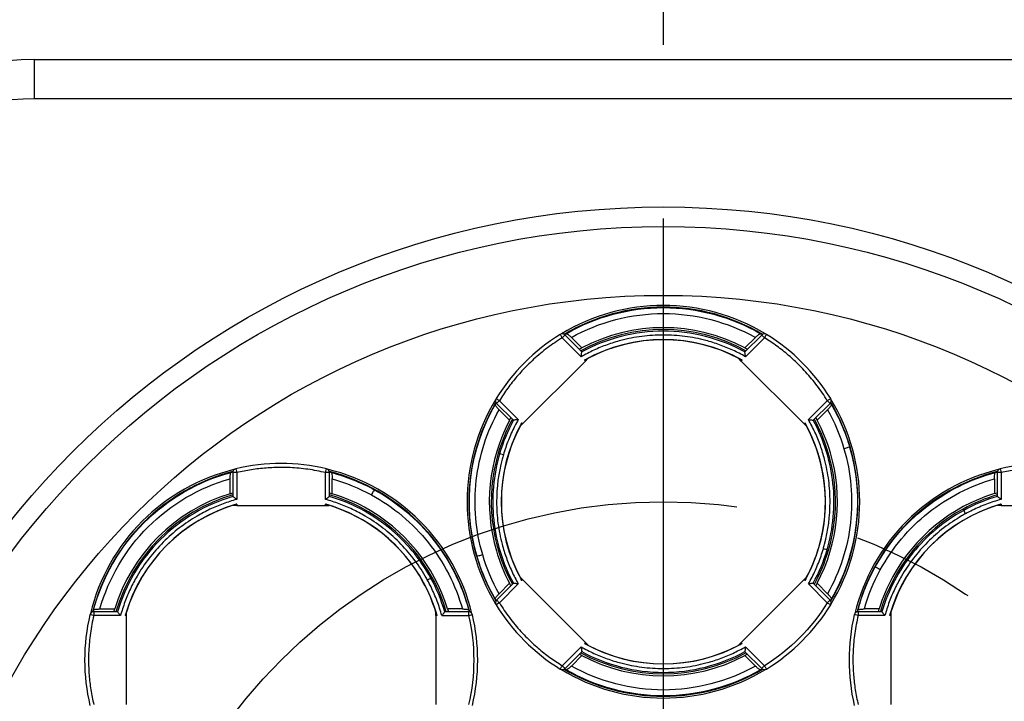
# Model space of a CAD drawing. Header units: millimetres. Extents: x 8 to 341, y 8 to 262.
# Tile 16 of 30: x 79 to 104, y 200 to 218. Entities that reach past the tile are written whole.
import ezdxf

# ---------------------------------------------------------------- set-up
doc = ezdxf.new("R2010")
doc.units = ezdxf.units.MM
doc.header["$LTSCALE"] = 1.25
doc.linetypes.add('CENTERX2', pattern=[20.32, 12.7, -2.54, 2.54, -2.54])
doc.layers.add('CENTER', color=40, linetype='CENTERX2')
doc.layers.add('DIMENSIONS', color=140, linetype='Continuous', lineweight=25)
doc.styles.add('SLDTEXTSTYLE0', font='TXT', dxfattribs={"width": 0.7})
doc.dimstyles.new('SLDDIMSTYLE0', dxfattribs={"dimtxt": 2.69751, "dimasz": 4.1275, "dimexe": 0, "dimexo": 0.0625, "dimgap": 0.674377, "dimtad": 0, "dimtih": 1, "dimtoh": 1, "dimrnd": 1e-09, "dimzin": 12, "dimdsep": 46, "dimtxsty": 'SLDTEXTSTYLE0', "dimsah": 1, "dimcen": 0, "dimadec": 0, "dimazin": 3, "dimtfac": 1, "dimtofl": 0, "dimtmove": 0, "dimatfit": 3, "dimfxl": 0, "dimfrac": 2, "dimtolj": 1, "dimtzin": 12, "dimarcsym": 0})
doc.dimstyles.new('SLDDIMSTYLE2', dxfattribs={"dimtxt": 2.69751, "dimasz": 4.1275, "dimexe": 0, "dimexo": 0.0625, "dimgap": 0.674377, "dimtad": 0, "dimtih": 1, "dimtoh": 1, "dimrnd": 1e-09, "dimzin": 4, "dimdsep": 46, "dimtxsty": 'SLDTEXTSTYLE0', "dimsah": 1, "dimcen": 0.09, "dimadec": 0, "dimazin": 1, "dimtfac": 1, "dimtofl": 0, "dimtmove": 0, "dimatfit": 3, "dimfxl": 0, "dimfrac": 2, "dimtolj": 1, "dimtzin": 12, "dimarcsym": 0})
doc.dimstyles.new('SLDDIMSTYLE4', dxfattribs={"dimtxt": 2.69751, "dimasz": 4.1275, "dimexe": 0, "dimexo": 0.0625, "dimgap": 0.674377, "dimtad": 0, "dimtih": 1, "dimtoh": 1, "dimrnd": 1e-09, "dimzin": 12, "dimdsep": 46, "dimtxsty": 'SLDTEXTSTYLE0', "dimsah": 1, "dimcen": 0.09, "dimadec": 0, "dimazin": 3, "dimtfac": 1, "dimtofl": 0, "dimtmove": 0, "dimatfit": 3, "dimfxl": 0, "dimfrac": 2, "dimtolj": 1, "dimtzin": 12, "dimarcsym": 0})

# ---------------------------------------------------------------- blocks, each defined once
blk = doc.blocks.new('_D_3')
at = {"layer": 'DIMENSIONS'}
for p, q in [((77.425, 216.784), (56.044, 216.784)), ((60.013, 216.784), (60.013, 208.739)), ((56.005, 203.847), (55.099, 203.847)), ((55.099, 203.847), (55.099, 199.56)), ((64.021, 203.847), (64.927, 203.847)), ((64.927, 203.847), (64.927, 199.56)), ((55.099, 199.56), (56.005, 199.56)), ((64.927, 199.56), (64.021, 199.56)), ((60.013, 191.784), (60.013, 198.956)), ((69.635, 191.784), (56.044, 191.784))]:
    blk.add_line(p, q, dxfattribs=at)
for points in [[(60.013, 216.784), (59.378, 212.656), (60.648, 212.656)], [(60.013, 191.784), (60.648, 195.911), (59.378, 195.911)]]:
    blk.add_solid(points, dxfattribs=at)
at = {"layer": 'DIMENSIONS', "char_height": 2.6458, "attachment_point": 1, "style": 'SLDTEXTSTYLE0'}
for s, insert in [('25.0', (56.005, 207.862)), ('0.98', (56.005, 202.971))]:
    blk.add_mtext(s, dxfattribs=dict(at, insert=insert))
blk = doc.blocks.new('_D_4')
at = {"layer": 'DIMENSIONS'}
for p, q in [((77.425, 216.784), (31.028, 216.784)), ((34.997, 216.784), (34.997, 180.582)), ((30.989, 175.691), (30.083, 175.691)), ((30.083, 175.691), (30.083, 171.404)), ((39.005, 175.691), (39.911, 175.691)), ((39.911, 175.691), (39.911, 171.404)), ((30.083, 171.404), (30.989, 171.404)), ((39.911, 171.404), (39.005, 171.404)), ((34.997, 118.784), (34.997, 170.8)), ((79.925, 118.784), (31.028, 118.784))]:
    blk.add_line(p, q, dxfattribs=at)
for points in [[(34.997, 216.784), (34.362, 212.656), (35.632, 212.656)], [(34.997, 118.784), (35.632, 122.911), (34.362, 122.911)]]:
    blk.add_solid(points, dxfattribs=at)
at = {"layer": 'DIMENSIONS', "char_height": 2.6458, "attachment_point": 1, "style": 'SLDTEXTSTYLE0'}
for s, insert in [('98.0', (30.989, 179.705)), ('3.86', (30.989, 174.814))]:
    blk.add_mtext(s, dxfattribs=dict(at, insert=insert))
blk = doc.blocks.new('_D_6')
at = {"layer": 'DIMENSIONS'}
for p, q in [((77.425, 216.784), (44.898, 216.784)), ((48.867, 216.784), (48.867, 174.352)), ((44.859, 169.461), (43.953, 169.461)), ((43.953, 169.461), (43.953, 165.174)), ((52.875, 169.461), (53.78, 169.461)), ((53.78, 169.461), (53.78, 165.174)), ((43.953, 165.174), (44.859, 165.174)), ((53.78, 165.174), (52.875, 165.174)), ((48.867, 131.784), (48.867, 164.57)), ((77.425, 131.784), (44.898, 131.784))]:
    blk.add_line(p, q, dxfattribs=at)
for points in [[(48.867, 216.784), (48.232, 212.656), (49.502, 212.656)], [(48.867, 131.784), (49.502, 135.911), (48.232, 135.911)]]:
    blk.add_solid(points, dxfattribs=at)
at = {"layer": 'DIMENSIONS', "char_height": 2.6458, "attachment_point": 1, "style": 'SLDTEXTSTYLE0'}
for s, insert in [('85.0', (44.859, 173.475)), ('3.35', (44.859, 168.584))]:
    blk.add_mtext(s, dxfattribs=dict(at, insert=insert))
blk = doc.blocks.new('_D_7')
at = {"layer": 'DIMENSIONS'}
for p, q in [((72.513, 211.871), (72.513, 230.879)), ((95.013, 217.161), (95.013, 230.879)), ((72.513, 226.91), (76.752, 226.91)), ((80.407, 226.91), (79.501, 226.91)), ((79.501, 226.91), (79.501, 222.623)), ((88.423, 226.91), (89.329, 226.91)), ((89.329, 226.91), (89.329, 222.623)), ((95.013, 226.91), (92.078, 226.91)), ((79.501, 222.623), (80.407, 222.623)), ((89.329, 222.623), (88.423, 222.623))]:
    blk.add_line(p, q, dxfattribs=at)
for points in [[(72.513, 226.91), (76.64, 226.275), (76.64, 227.545)], [(95.013, 226.91), (90.885, 227.545), (90.885, 226.275)]]:
    blk.add_solid(points, dxfattribs=at)
at = {"layer": 'DIMENSIONS', "char_height": 2.6458, "attachment_point": 1, "style": 'SLDTEXTSTYLE0'}
for s, insert in [('22.5', (80.407, 230.925)), ('0.89', (80.407, 226.034))]:
    blk.add_mtext(s, dxfattribs=dict(at, insert=insert))
blk = doc.blocks.new('_D_8')
at = {"layer": 'DIMENSIONS'}
for p, q in [((95.013, 217.161), (95.013, 230.879)), ((117.513, 211.871), (117.513, 230.879)), ((95.013, 226.91), (99.474, 226.91)), ((103.129, 226.91), (102.224, 226.91)), ((102.224, 226.91), (102.224, 222.623)), ((111.145, 226.91), (112.051, 226.91)), ((112.051, 226.91), (112.051, 222.623)), ((117.513, 226.91), (114.8, 226.91)), ((102.224, 222.623), (103.129, 222.623)), ((112.051, 222.623), (111.145, 222.623))]:
    blk.add_line(p, q, dxfattribs=at)
for points in [[(95.013, 226.91), (99.14, 226.275), (99.14, 227.545)], [(117.513, 226.91), (113.385, 227.545), (113.385, 226.275)]]:
    blk.add_solid(points, dxfattribs=at)
at = {"layer": 'DIMENSIONS', "char_height": 2.6458, "attachment_point": 1, "style": 'SLDTEXTSTYLE0'}
for s, insert in [('22.5', (103.129, 230.925)), ('0.89', (103.129, 226.034))]:
    blk.add_mtext(s, dxfattribs=dict(at, insert=insert))
blk = doc.blocks.new('_D_9')
at = {"layer": 'DIMENSIONS'}
for p, q in [((72.513, 211.871), (72.513, 242.428)), ((117.513, 211.871), (117.513, 242.428)), ((72.513, 238.459), (88.198, 238.459)), ((91.853, 238.459), (90.947, 238.459)), ((90.947, 238.459), (90.947, 234.172)), ((99.869, 238.459), (100.775, 238.459)), ((100.775, 238.459), (100.775, 234.172)), ((117.513, 238.459), (103.524, 238.459)), ((90.947, 234.172), (91.853, 234.172)), ((100.775, 234.172), (99.869, 234.172))]:
    blk.add_line(p, q, dxfattribs=at)
for points in [[(72.513, 238.459), (76.64, 237.824), (76.64, 239.094)], [(117.513, 238.459), (113.385, 239.094), (113.385, 237.824)]]:
    blk.add_solid(points, dxfattribs=at)
at = {"layer": 'DIMENSIONS', "char_height": 2.6458, "attachment_point": 1, "style": 'SLDTEXTSTYLE0'}
for s, insert in [('45.0', (91.853, 242.473)), ('1.77', (91.853, 237.582))]:
    blk.add_mtext(s, dxfattribs=dict(at, insert=insert))
blk = doc.blocks.new('_D_10')
at = {"layer": 'DIMENSIONS'}
for p, q in [((112.983, 202.159), (122.399, 207.595)), ((122.399, 207.595), (125.571, 207.595)), ((127.607, 207.595), (126.701, 207.595)), ((126.701, 207.595), (126.701, 203.308)), ((135.623, 207.595), (136.529, 207.595)), ((136.529, 207.595), (136.529, 203.308)), ((126.701, 203.308), (127.607, 203.308)), ((136.529, 203.308), (135.623, 203.308))]:
    blk.add_line(p, q, dxfattribs=at)
blk.add_solid([(112.983, 202.159), (116.875, 203.672), (116.24, 204.772)], dxfattribs=at)
at = {"layer": 'DIMENSIONS', "char_height": 2.6458, "attachment_point": 1, "style": 'SLDTEXTSTYLE0'}
for s, insert in [('%%c', (125.571, 211.61)), ('41.5', (129.644, 211.61)), ('1.63', (127.607, 206.718))]:
    blk.add_mtext(s, dxfattribs=dict(at, insert=insert))
blk = doc.blocks.new('SW_CENTERMARKSYMBOL_0')
at = {"layer": 'CENTER', "color": 0}
blk.add_line((0, 5.08), (0, 23.79), dxfattribs=at)

msp = doc.modelspace()

# ---------------------------------------------------------------- linework, layer by layer
for p, q in [((79.013, 215.784), (79.013, 216.784)), ((79.013, 216.784), (111.013, 216.784)), ((111.013, 215.784), (79.013, 215.784)), ((92.922, 209.224), (92.441, 209.705)), ((92.938, 209.349), (92.512, 209.775)), ((92.672, 209.712), (92.939, 209.446)), ((97.514, 209.775), (97.087, 209.349)), ((97.087, 209.446), (97.353, 209.712)), ((97.584, 209.705), (97.104, 209.224)), ((92.875, 209.411), (92.939, 209.446)), ((97.087, 209.446), (97.15, 209.411)), ((92.938, 209.349), (92.939, 209.346)), ((93.032, 209.114), (93.094, 209.175)), ((93.094, 209.175), (93.09, 209.179)), ((96.935, 209.179), (96.932, 209.175)), ((96.993, 209.114), (96.932, 209.175)), ((91.433, 207.514), (93.032, 209.114)), ((93.032, 209.114), (93.007, 209.139)), ((97.018, 209.139), (96.993, 209.114)), ((96.993, 209.114), (98.593, 207.514)), ((90.771, 208.035), (91.197, 207.608)), ((90.842, 208.105), (91.322, 207.625)), ((98.703, 207.625), (99.184, 208.105)), ((98.828, 207.608), (99.254, 208.035)), ((90.834, 207.874), (91.1, 207.608)), ((91.1, 207.608), (91.135, 207.671)), ((98.89, 207.671), (98.925, 207.608)), ((98.925, 207.608), (99.191, 207.874)), ((91.368, 207.456), (91.371, 207.453)), ((91.433, 207.514), (91.371, 207.453)), ((91.408, 207.539), (91.433, 207.514)), ((98.593, 207.514), (98.618, 207.539)), ((98.593, 207.514), (98.654, 207.453)), ((98.654, 207.453), (98.658, 207.456)), ((98.828, 207.608), (98.825, 207.608)), ((99.758, 206.926), (99.752, 206.924)), ((90.848, 206.756), (90.812, 206.766)), ((84.059, 206.274), (84.059, 205.671)), ((84.159, 206.274), (84.159, 205.594)), ((86.421, 205.594), (86.421, 206.274)), ((86.521, 205.671), (86.521, 206.274)), ((103.505, 206.274), (103.505, 205.672)), ((103.605, 206.274), (103.605, 205.594)), ((83.99, 205.739), (83.99, 206.116)), ((86.59, 205.739), (86.59, 206.116)), ((103.435, 206.116), (103.435, 205.74)), ((83.99, 205.739), (84.059, 205.759)), ((86.521, 205.671), (86.519, 205.668)), ((86.521, 205.759), (86.59, 205.739)), ((87.661, 205.846), (87.658, 205.841)), ((103.435, 205.74), (103.505, 205.76)), ((84.072, 205.443), (84.072, 205.438)), ((84.159, 205.438), (84.072, 205.438)), ((84.159, 205.474), (84.159, 205.438)), ((84.159, 205.438), (86.421, 205.438)), ((86.421, 205.438), (86.421, 205.474)), ((86.421, 205.438), (86.508, 205.438)), ((86.508, 205.438), (86.508, 205.443)), ((103.518, 205.443), (103.518, 205.439)), ((103.605, 205.439), (103.518, 205.439)), ((103.605, 205.474), (103.605, 205.439)), ((103.605, 205.439), (105.866, 205.439)), ((102.655, 205.315), (102.636, 205.349)), ((90.273, 204.143), (90.268, 204.141)), ((98.967, 204.373), (98.971, 204.372)), ((99.177, 204.312), (99.214, 204.301)), ((100.401, 203.875), (100.396, 203.877)), ((88.906, 203.482), (88.91, 203.484)), ((89.099, 203.587), (89.132, 203.605)), ((91.197, 203.459), (90.771, 203.033)), ((91.1, 203.46), (90.834, 203.193)), ((91.322, 203.443), (90.842, 202.962)), ((91.135, 203.396), (91.1, 203.46)), ((91.197, 203.459), (91.2, 203.46)), ((91.371, 203.615), (91.368, 203.611)), ((91.433, 203.553), (91.371, 203.615)), ((91.433, 203.553), (91.408, 203.528)), ((93.032, 201.954), (91.433, 203.553)), ((98.593, 203.553), (96.993, 201.954)), ((98.593, 203.553), (98.654, 203.615)), ((98.618, 203.528), (98.593, 203.553)), ((98.658, 203.611), (98.654, 203.615)), ((98.703, 203.443), (99.184, 202.962)), ((99.254, 203.033), (98.828, 203.459)), ((98.925, 203.46), (98.89, 203.396)), ((99.191, 203.193), (98.925, 203.46)), ((81.125, 202.737), (80.522, 202.737)), ((81.202, 202.637), (80.522, 202.637)), ((80.68, 202.806), (81.057, 202.806)), ((81.037, 202.737), (81.057, 202.806)), ((81.125, 202.737), (81.128, 202.735)), ((81.358, 202.637), (81.323, 202.637)), ((81.358, 202.724), (81.353, 202.724)), ((81.358, 202.637), (81.358, 202.724)), ((81.358, 200.375), (81.358, 202.637)), ((89.222, 202.637), (89.222, 202.724)), ((89.227, 202.724), (89.222, 202.724)), ((89.222, 202.637), (89.222, 200.375)), ((89.257, 202.637), (89.222, 202.637)), ((89.378, 202.637), (90.058, 202.637)), ((90.058, 202.737), (89.455, 202.737)), ((89.9, 202.806), (89.523, 202.806)), ((89.523, 202.806), (89.543, 202.737)), ((100.571, 202.737), (99.968, 202.737)), ((100.648, 202.637), (99.968, 202.637)), ((100.502, 202.807), (100.126, 202.807)), ((100.482, 202.737), (100.502, 202.807)), ((100.571, 202.737), (100.573, 202.736)), ((100.804, 202.637), (100.768, 202.637)), ((100.804, 202.724), (100.799, 202.724)), ((100.804, 202.637), (100.804, 202.724)), ((100.804, 200.376), (100.804, 202.637)), ((93.007, 201.929), (93.032, 201.954)), ((93.094, 201.892), (93.032, 201.954)), ((93.094, 201.892), (93.09, 201.889)), ((96.993, 201.954), (96.932, 201.892)), ((96.932, 201.892), (96.935, 201.889)), ((96.993, 201.954), (97.018, 201.929)), ((92.441, 201.363), (92.922, 201.843)), ((92.512, 201.292), (92.938, 201.718)), ((92.939, 201.621), (92.875, 201.656)), ((97.087, 201.718), (97.087, 201.721)), ((97.087, 201.718), (97.514, 201.292)), ((97.15, 201.656), (97.087, 201.621)), ((97.104, 201.843), (97.584, 201.363)), ((92.939, 201.621), (92.672, 201.355)), ((97.353, 201.355), (97.087, 201.621))]:
    msp.add_line(p, q)
for radius in [21.25, 20.75, 19]:
    msp.add_circle((95.013, 191.784), radius)
for centre, radius, start, end in [((79.013, 210.284), 6.5, 90, 180), ((79.013, 210.284), 5.5, 90, 180), ((95.013, 205.534), 4.995, 58.6939, 121.3024), ((95.013, 205.534), 4.95, 59.3502, 120.6498), ((95.013, 205.534), 4.945, 59.381, 120.619), ((95.013, 205.534), 4.378, 61.3268, 118.6731), ((95.013, 205.534), 4.428, 62.0718, 117.9282), ((95.013, 205.534), 4.125, 60.9089, 119.091), ((95.013, 205.534), 4.121, 62.19, 117.81), ((95.013, 205.534), 4.995, 148.7033, 211.2966), ((95.013, 205.534), 4.95, 149.3502, 210.6498), ((95.013, 205.534), 4.945, 149.381, 196.3521), ((95.013, 205.534), 4.945, 16.3521, 30.619), ((95.013, 205.534), 4.95, 329.3502, 30.6498), ((95.013, 205.534), 4.995, 0, 31.3118), ((95.013, 205.534), 4.428, 152.0718, 196.3521), ((95.013, 205.534), 4.378, 151.3268, 163.6479), ((95.013, 205.534), 4.125, 150.9089, 209.091), ((95.013, 205.534), 4.121, 152.19, 207.81), ((95.013, 205.534), 4.125, 343.6479, 29.091), ((95.013, 205.534), 4.121, 343.6479, 27.81), ((95.013, 205.534), 4.378, 343.6479, 28.6731), ((95.013, 205.534), 4.428, 16.3521, 27.9282), ((95.013, 205.534), 4.945, 329.381, 16.3521), ((95.013, 205.534), 4.378, 163.6479, 208.6731), ((95.013, 205.534), 4.428, 332.0718, 16.3521), ((85.29, 201.506), 4.995, 103.6927, 166.3033), ((85.29, 201.506), 4.95, 104.3502, 165.6498), ((85.29, 201.506), 4.945, 104.381, 165.619), ((85.29, 201.506), 4.995, 13.6879, 76.3127), ((85.29, 201.506), 4.95, 14.3502, 75.6498), ((85.29, 201.506), 4.945, 61.3521, 75.619), ((104.736, 201.506), 4.995, 103.7044, 166.2963), ((104.735, 201.507), 4.95, 104.3502, 165.6498), ((104.735, 201.507), 4.945, 104.381, 151.3521), ((85.29, 201.506), 4.428, 107.0718, 162.9282), ((85.29, 201.506), 4.378, 106.3268, 163.6732), ((85.29, 201.506), 4.378, 28.6479, 73.6732), ((85.29, 201.506), 4.428, 61.3521, 72.9282), ((85.29, 201.506), 4.945, 14.381, 61.3521), ((104.735, 201.507), 4.428, 107.0718, 151.3521), ((104.735, 201.507), 4.378, 106.3269, 118.6479), ((85.29, 201.506), 4.125, 105.9089, 164.0911), ((85.29, 201.506), 4.121, 107.19, 162.81), ((85.29, 201.506), 4.125, 28.6479, 74.0911), ((85.29, 201.506), 4.121, 28.6479, 72.81), ((85.29, 201.506), 4.428, 17.0718, 61.3521), ((95.013, 205.534), 4.995, 328.6882, 0), ((104.735, 201.507), 4.125, 105.909, 164.0911), ((104.735, 201.507), 4.121, 107.19, 162.81), ((104.735, 201.507), 4.378, 118.6479, 163.6732), ((95.013, 205.534), 4.945, 196.3521, 210.619), ((95.013, 205.534), 4.428, 196.3521, 207.9282), ((95.013, 205.534), 4.125, 330.9089, 343.6479), ((95.013, 205.534), 4.121, 332.19, 343.6479), ((95.013, 205.534), 4.378, 331.3268, 343.6479), ((104.735, 201.507), 4.945, 151.3521, 165.619), ((85.29, 201.506), 4.121, 17.19, 28.6479), ((85.29, 201.506), 4.125, 15.9089, 28.6479), ((85.29, 201.506), 4.378, 16.3268, 28.6479), ((104.735, 201.507), 4.428, 151.3521, 162.9282), ((95.013, 205.534), 4.125, 240.9089, 299.091), ((95.013, 205.534), 4.121, 242.19, 297.81), ((95.013, 205.534), 4.378, 241.3268, 298.6731), ((95.013, 205.534), 4.428, 242.0718, 297.9282), ((95.013, 205.534), 4.995, 238.6977, 301.306), ((95.013, 205.534), 4.95, 239.3502, 300.6498), ((95.013, 205.534), 4.945, 239.381, 300.619)]:
    msp.add_arc(centre, radius, start, end)
for points, knots in [([(92.539, 209.809), (93.286, 210.242), (94.149, 210.473), (95.876, 210.473), (96.739, 210.242), (97.487, 209.809)], [0, 0, 0, 0, 0.5, 0.5, 1, 1, 1, 1]), ([(92.672, 209.712), (93.383, 210.111), (94.198, 210.323), (95.828, 210.323), (96.642, 210.111), (97.353, 209.712)], [0, 0, 0, 0, 0.5, 0.5, 1, 1, 1, 1]), ([(92.441, 209.705), (92.377, 209.664), (92.248, 209.582), (92.063, 209.449), (91.884, 209.307), (91.712, 209.158), (91.51, 208.965), (91.286, 208.723), (91.049, 208.425), (90.911, 208.212), (90.842, 208.105)], [0, 0, 0, 0, 0.100187, 0.200067, 0.299857, 0.399775, 0.500039, 0.666808, 0.833124, 1, 1, 1, 1]), ([(92.441, 209.705), (92.427, 209.727), (92.414, 209.749), (92.394, 209.781), (92.388, 209.79), (92.388, 209.79)], [0, 0, 0, 0, 0.5, 0.5, 1, 1, 1, 1]), ([(92.512, 209.775), (92.512, 209.775), (92.504, 209.768), (92.478, 209.741), (92.459, 209.723), (92.441, 209.705)], [0, 0, 0, 0, 0.5, 0.5, 1, 1, 1, 1]), ([(92.539, 209.809), (92.541, 209.809), (92.547, 209.81), (92.563, 209.803), (92.595, 209.783), (92.635, 209.748), (92.664, 209.721), (92.672, 209.712)], [0, 0, 0, 0, 0.143789, 0.310763, 0.501129, 0.855472, 1, 1, 1, 1]), ([(97.104, 209.224), (97.05, 209.253), (96.944, 209.312), (96.78, 209.391), (96.613, 209.463), (96.443, 209.528), (96.27, 209.586), (95.978, 209.67), (95.559, 209.752), (95.013, 209.787), (94.466, 209.752), (93.988, 209.658), (93.582, 209.532), (93.243, 209.396), (93.029, 209.281), (92.922, 209.224)], [0, 0, 0, 0, 0.041793, 0.083439, 0.125014, 0.166596, 0.208263, 0.250091, 0.374996, 0.500028, 0.624934, 0.749966, 0.833386, 0.916524, 1, 1, 1, 1]), ([(97.087, 209.346), (96.453, 209.69), (95.733, 209.874), (94.292, 209.874), (93.572, 209.69), (92.939, 209.346)], [0, 0, 0, 0, 0.5, 0.5, 1, 1, 1, 1]), ([(97.353, 209.712), (97.362, 209.721), (97.391, 209.748), (97.435, 209.786), (97.472, 209.809), (97.482, 209.809), (97.487, 209.809)], [0, 0, 0, 0, 0.144845, 0.49975, 0.775887, 1, 1, 1, 1]), ([(97.584, 209.705), (97.566, 209.723), (97.547, 209.741), (97.521, 209.768), (97.514, 209.775), (97.514, 209.775)], [0, 0, 0, 0, 0.5, 0.5, 1, 1, 1, 1]), ([(97.637, 209.79), (97.637, 209.79), (97.631, 209.781), (97.612, 209.749), (97.598, 209.727), (97.584, 209.705)], [0, 0, 0, 0, 0.5, 0.5, 1, 1, 1, 1]), ([(99.184, 208.105), (99.143, 208.17), (99.061, 208.298), (98.928, 208.483), (98.786, 208.662), (98.637, 208.834), (98.444, 209.036), (98.202, 209.26), (97.904, 209.498), (97.691, 209.636), (97.584, 209.705)], [0, 0, 0, 0, 0.100187, 0.200067, 0.299857, 0.399775, 0.500039, 0.666808, 0.833124, 1, 1, 1, 1]), ([(92.922, 209.224), (92.923, 209.235), (92.926, 209.255), (92.93, 209.281), (92.933, 209.307), (92.937, 209.333), (92.938, 209.342), (92.939, 209.346)], [0, 0, 0, 0, 0.212543, 0.381157, 0.505959, 0.769098, 1, 1, 1, 1]), ([(93.09, 209.179), (93.086, 209.177), (93.076, 209.173), (93.052, 209.162), (93.028, 209.15), (93.012, 209.141), (93.007, 209.139)], [0, 0, 0, 0, 0.2235498, 0.5000747, 0.8506142, 1, 1, 1, 1]), ([(97.018, 209.139), (97.014, 209.141), (96.998, 209.15), (96.973, 209.162), (96.95, 209.173), (96.94, 209.177), (96.935, 209.179)], [0, 0, 0, 0, 0.149503, 0.499926, 0.776431, 1, 1, 1, 1]), ([(97.104, 209.224), (97.102, 209.235), (97.1, 209.255), (97.096, 209.28), (97.092, 209.307), (97.088, 209.333), (97.087, 209.342), (97.087, 209.346)], [0, 0, 0, 0, 0.2088832, 0.3775422, 0.5058772, 0.7686919, 1, 1, 1, 1]), ([(90.757, 208.158), (90.757, 208.158), (90.766, 208.152), (90.797, 208.133), (90.82, 208.119), (90.842, 208.105)], [0, 0, 0, 0, 0.5, 0.5, 1, 1, 1, 1]), ([(99.184, 208.105), (99.206, 208.119), (99.228, 208.133), (99.26, 208.152), (99.269, 208.158), (99.269, 208.158)], [0, 0, 0, 0, 0.5, 0.5, 1, 1, 1, 1]), ([(90.273, 204.143), (90.085, 204.783), (90.029, 205.461), (90.188, 206.785), (90.403, 207.43), (90.737, 208.008)], [0, 0, 0, 0, 0.5, 0.5, 1, 1, 1, 1]), ([(90.834, 207.874), (90.826, 207.882), (90.798, 207.912), (90.76, 207.956), (90.737, 207.993), (90.737, 208.003), (90.737, 208.008)], [0, 0, 0, 0, 0.1448452, 0.4997504, 0.7758867, 1, 1, 1, 1]), ([(90.842, 208.105), (90.823, 208.087), (90.805, 208.068), (90.779, 208.042), (90.771, 208.035), (90.771, 208.035)], [0, 0, 0, 0, 0.5, 0.5, 1, 1, 1, 1]), ([(99.254, 208.035), (99.254, 208.035), (99.247, 208.042), (99.22, 208.068), (99.202, 208.087), (99.184, 208.105)], [0, 0, 0, 0, 0.5, 0.5, 1, 1, 1, 1]), ([(99.288, 208.008), (99.288, 208.005), (99.289, 208), (99.282, 207.983), (99.262, 207.952), (99.227, 207.912), (99.2, 207.882), (99.191, 207.874)], [0, 0, 0, 0, 0.1437889, 0.310763, 0.5011288, 0.8554718, 1, 1, 1, 1]), ([(90.417, 204.185), (90.238, 204.795), (90.182, 205.44), (90.325, 206.703), (90.523, 207.32), (90.834, 207.874)], [0, 0, 0, 0, 0.5, 0.5, 1, 1, 1, 1]), ([(91.322, 207.625), (91.291, 207.567), (91.228, 207.453), (91.144, 207.277), (91.068, 207.097), (91, 206.914), (90.962, 206.79), (90.943, 206.728)], [0, 0, 0, 0, 0.2006085, 0.4004867, 0.60006, 0.7997557, 1, 1, 1, 1]), ([(91.322, 207.625), (91.311, 207.623), (91.292, 207.621), (91.266, 207.617), (91.24, 207.613), (91.214, 207.609), (91.205, 207.608), (91.2, 207.608)], [0, 0, 0, 0, 0.208883, 0.377542, 0.505877, 0.768692, 1, 1, 1, 1]), ([(91.408, 207.539), (91.405, 207.535), (91.396, 207.519), (91.384, 207.494), (91.373, 207.471), (91.369, 207.461), (91.368, 207.456)], [0, 0, 0, 0, 0.149503, 0.499926, 0.776431, 1, 1, 1, 1]), ([(98.658, 207.456), (98.656, 207.461), (98.652, 207.471), (98.641, 207.494), (98.629, 207.519), (98.62, 207.535), (98.618, 207.539)], [0, 0, 0, 0, 0.2235498, 0.5000747, 0.8506142, 1, 1, 1, 1]), ([(99.083, 204.34), (99.093, 204.377), (99.203, 204.764), (99.277, 205.353), (99.231, 206.08), (99.137, 206.558), (99.011, 206.964), (98.875, 207.303), (98.76, 207.517), (98.703, 207.625)], [0, 0, 0, 0, 0.0345436, 0.3558715, 0.5167908, 0.6778733, 0.7853458, 0.8924551, 1, 1, 1, 1]), ([(98.703, 207.625), (98.714, 207.623), (98.734, 207.62), (98.76, 207.617), (98.786, 207.614), (98.812, 207.609), (98.821, 207.608), (98.825, 207.608)], [0, 0, 0, 0, 0.212543, 0.381157, 0.505959, 0.769098, 1, 1, 1, 1]), ([(99.177, 204.312), (99.337, 204.856), (99.388, 205.431), (99.268, 206.558), (99.096, 207.11), (98.825, 207.608)], [0, 0, 0, 0, 0.5, 0.5, 1, 1, 1, 1]), ([(99.752, 206.924), (99.94, 206.285), (99.996, 205.606), (99.837, 204.282), (99.622, 203.637), (99.288, 203.06)], [0, 0, 0, 0, 0.5, 0.5, 1, 1, 1, 1]), ([(99.752, 206.924), (99.752, 206.924), (99.736, 206.92), (99.683, 206.904), (99.646, 206.893), (99.608, 206.882)], [0, 0, 0, 0, 0.5, 0.5, 1, 1, 1, 1]), ([(90.848, 206.756), (90.689, 206.212), (90.637, 205.636), (90.758, 204.509), (90.929, 203.958), (91.2, 203.46)], [0, 0, 0, 0, 0.5, 0.5, 1, 1, 1, 1]), ([(90.943, 206.728), (90.932, 206.69), (90.822, 206.303), (90.748, 205.715), (90.794, 204.987), (90.888, 204.509), (91.014, 204.103), (91.151, 203.764), (91.265, 203.55), (91.322, 203.443)], [0, 0, 0, 0, 0.034544, 0.355871, 0.516791, 0.677873, 0.785346, 0.892455, 1, 1, 1, 1]), ([(99.608, 206.882), (99.787, 206.272), (99.843, 205.627), (99.701, 204.364), (99.502, 203.748), (99.191, 203.193)], [0, 0, 0, 0, 0.5, 0.5, 1, 1, 1, 1]), ([(86.421, 206.274), (86.346, 206.291), (86.198, 206.324), (85.973, 206.36), (85.746, 206.387), (85.519, 206.403), (85.239, 206.409), (84.91, 206.396), (84.531, 206.354), (84.283, 206.301), (84.159, 206.274)], [0, 0, 0, 0, 0.100187, 0.200067, 0.299857, 0.399775, 0.500039, 0.666808, 0.833124, 1, 1, 1, 1]), ([(105.866, 206.274), (105.792, 206.291), (105.643, 206.324), (105.418, 206.361), (105.192, 206.387), (104.964, 206.403), (104.685, 206.41), (104.355, 206.397), (103.977, 206.354), (103.729, 206.301), (103.605, 206.274)], [0, 0, 0, 0, 0.1001868, 0.2000665, 0.2998565, 0.399775, 0.5000392, 0.6668075, 0.8331242, 1, 1, 1, 1]), ([(80.518, 202.78), (80.74, 203.614), (81.187, 204.388), (82.408, 205.61), (83.182, 206.056), (84.016, 206.279)], [0, 0, 0, 0, 0.5, 0.5, 1, 1, 1, 1]), ([(83.99, 206.116), (83.99, 206.128), (83.991, 206.168), (83.996, 206.226), (84.006, 206.269), (84.013, 206.276), (84.016, 206.279)], [0, 0, 0, 0, 0.144845, 0.49975, 0.775887, 1, 1, 1, 1]), ([(84.159, 206.274), (84.133, 206.274), (84.107, 206.274), (84.07, 206.274), (84.059, 206.274), (84.059, 206.274)], [0, 0, 0, 0, 0.5, 0.5, 1, 1, 1, 1]), ([(84.136, 206.371), (84.136, 206.371), (84.139, 206.361), (84.147, 206.325), (84.153, 206.299), (84.159, 206.274)], [0, 0, 0, 0, 0.5, 0.5, 1, 1, 1, 1]), ([(86.421, 206.274), (86.427, 206.299), (86.433, 206.325), (86.441, 206.361), (86.444, 206.371), (86.444, 206.371)], [0, 0, 0, 0, 0.5, 0.5, 1, 1, 1, 1]), ([(86.521, 206.274), (86.521, 206.274), (86.51, 206.274), (86.473, 206.274), (86.447, 206.274), (86.421, 206.274)], [0, 0, 0, 0, 0.5, 0.5, 1, 1, 1, 1]), ([(86.564, 206.279), (86.566, 206.277), (86.57, 206.274), (86.577, 206.257), (86.585, 206.22), (86.589, 206.168), (86.59, 206.128), (86.59, 206.116)], [0, 0, 0, 0, 0.143789, 0.310763, 0.501129, 0.855472, 1, 1, 1, 1]), ([(100.401, 203.875), (100.72, 204.46), (101.16, 204.979), (102.209, 205.803), (102.817, 206.107), (103.462, 206.279)], [0, 0, 0, 0, 0.5, 0.5, 1, 1, 1, 1]), ([(103.435, 206.116), (103.436, 206.128), (103.437, 206.168), (103.441, 206.227), (103.451, 206.269), (103.458, 206.276), (103.462, 206.279)], [0, 0, 0, 0, 0.1448452, 0.4997504, 0.7758867, 1, 1, 1, 1]), ([(103.605, 206.274), (103.579, 206.274), (103.552, 206.274), (103.515, 206.274), (103.505, 206.274), (103.505, 206.274)], [0, 0, 0, 0, 0.5, 0.5, 1, 1, 1, 1]), ([(103.582, 206.372), (103.582, 206.372), (103.584, 206.361), (103.593, 206.325), (103.599, 206.3), (103.605, 206.274)], [0, 0, 0, 0, 0.5, 0.5, 1, 1, 1, 1]), ([(80.68, 202.806), (80.902, 203.591), (81.327, 204.317), (82.48, 205.469), (83.206, 205.895), (83.99, 206.116)], [0, 0, 0, 0, 0.5, 0.5, 1, 1, 1, 1]), ([(100.532, 203.803), (100.837, 204.36), (101.254, 204.856), (102.247, 205.648), (102.824, 205.944), (103.435, 206.116)], [0, 0, 0, 0, 0.5, 0.5, 1, 1, 1, 1]), ([(84.061, 205.668), (83.37, 205.464), (82.731, 205.085), (81.712, 204.065), (81.332, 203.427), (81.128, 202.735)], [0, 0, 0, 0, 0.5, 0.5, 1, 1, 1, 1]), ([(84.159, 205.594), (84.15, 205.601), (84.134, 205.613), (84.114, 205.629), (84.092, 205.644), (84.072, 205.66), (84.064, 205.666), (84.061, 205.668)], [0, 0, 0, 0, 0.208883, 0.377542, 0.505877, 0.768692, 1, 1, 1, 1]), ([(86.421, 205.594), (86.43, 205.601), (86.446, 205.613), (86.467, 205.629), (86.487, 205.645), (86.509, 205.66), (86.516, 205.666), (86.519, 205.668)], [0, 0, 0, 0, 0.2125428, 0.3811568, 0.5059591, 0.769098, 1, 1, 1, 1]), ([(89.099, 203.587), (88.827, 204.084), (88.457, 204.528), (87.574, 205.24), (87.063, 205.508), (86.519, 205.668)], [0, 0, 0, 0, 0.5, 0.5, 1, 1, 1, 1]), ([(87.658, 205.841), (87.658, 205.841), (87.65, 205.826), (87.624, 205.778), (87.605, 205.744), (87.586, 205.709)], [0, 0, 0, 0, 0.5, 0.5, 1, 1, 1, 1]), ([(87.586, 205.709), (88.144, 205.405), (88.64, 204.988), (89.432, 203.994), (89.727, 203.418), (89.9, 202.806)], [0, 0, 0, 0, 0.5, 0.5, 1, 1, 1, 1]), ([(87.658, 205.841), (88.243, 205.521), (88.763, 205.082), (89.586, 204.033), (89.891, 203.424), (90.062, 202.78)], [0, 0, 0, 0, 0.5, 0.5, 1, 1, 1, 1]), ([(103.605, 205.594), (103.596, 205.601), (103.58, 205.613), (103.559, 205.629), (103.538, 205.645), (103.517, 205.661), (103.51, 205.666), (103.506, 205.669)], [0, 0, 0, 0, 0.208883, 0.377542, 0.505877, 0.768692, 1, 1, 1, 1]), ([(84.159, 205.594), (84.101, 205.577), (83.984, 205.543), (83.812, 205.483), (83.643, 205.416), (83.477, 205.342), (83.314, 205.261), (83.048, 205.113), (82.694, 204.876), (82.283, 204.514), (81.921, 204.102), (81.649, 203.698), (81.451, 203.322), (81.308, 202.986), (81.237, 202.753), (81.202, 202.637)], [0, 0, 0, 0, 0.041793, 0.083439, 0.125014, 0.166596, 0.208263, 0.250091, 0.374996, 0.500028, 0.624934, 0.749966, 0.833386, 0.916524, 1, 1, 1, 1]), ([(84.159, 205.474), (84.154, 205.472), (84.136, 205.467), (84.11, 205.458), (84.086, 205.449), (84.077, 205.445), (84.072, 205.443)], [0, 0, 0, 0, 0.149503, 0.4999262, 0.7764308, 1, 1, 1, 1]), ([(89.012, 203.54), (88.993, 203.574), (88.797, 203.925), (88.433, 204.394), (87.886, 204.875), (87.482, 205.147), (87.106, 205.345), (86.77, 205.488), (86.537, 205.559), (86.421, 205.594)], [0, 0, 0, 0, 0.034544, 0.355871, 0.516791, 0.677873, 0.785346, 0.892455, 1, 1, 1, 1]), ([(86.508, 205.443), (86.504, 205.445), (86.494, 205.449), (86.47, 205.458), (86.444, 205.467), (86.426, 205.472), (86.421, 205.474)], [0, 0, 0, 0, 0.22355, 0.500075, 0.850614, 1, 1, 1, 1]), ([(103.605, 205.594), (103.542, 205.576), (103.417, 205.54), (103.233, 205.475), (103.052, 205.401), (102.875, 205.32), (102.76, 205.259), (102.702, 205.229)], [0, 0, 0, 0, 0.200608, 0.400487, 0.60006, 0.799756, 1, 1, 1, 1]), ([(103.605, 205.474), (103.599, 205.472), (103.582, 205.467), (103.556, 205.459), (103.532, 205.45), (103.522, 205.445), (103.518, 205.443)], [0, 0, 0, 0, 0.149503, 0.499926, 0.776431, 1, 1, 1, 1]), ([(102.655, 205.315), (102.157, 205.043), (101.714, 204.673), (101.002, 203.791), (100.734, 203.279), (100.573, 202.736)], [0, 0, 0, 0, 0.5, 0.5, 1, 1, 1, 1]), ([(102.702, 205.229), (102.668, 205.21), (102.316, 205.014), (101.848, 204.65), (101.366, 204.103), (101.095, 203.698), (100.897, 203.322), (100.753, 202.986), (100.683, 202.754), (100.648, 202.637)], [0, 0, 0, 0, 0.0345436, 0.3558715, 0.5167908, 0.6778733, 0.7853458, 0.8924551, 1, 1, 1, 1]), ([(90.417, 204.185), (90.379, 204.174), (90.342, 204.163), (90.289, 204.148), (90.273, 204.143), (90.273, 204.143)], [0, 0, 0, 0, 0.5, 0.5, 1, 1, 1, 1]), ([(98.703, 203.443), (98.734, 203.5), (98.797, 203.614), (98.881, 203.79), (98.957, 203.97), (99.025, 204.153), (99.063, 204.277), (99.083, 204.34)], [0, 0, 0, 0, 0.200608, 0.400487, 0.60006, 0.799756, 1, 1, 1, 1]), ([(100.532, 203.803), (100.498, 203.822), (100.464, 203.84), (100.415, 203.867), (100.401, 203.875), (100.401, 203.875)], [0, 0, 0, 0, 0.5, 0.5, 1, 1, 1, 1]), ([(89.378, 202.637), (89.36, 202.7), (89.323, 202.825), (89.258, 203.009), (89.185, 203.19), (89.104, 203.367), (89.043, 203.482), (89.012, 203.54)], [0, 0, 0, 0, 0.2006085, 0.4004867, 0.60006, 0.7997557, 1, 1, 1, 1]), ([(91.322, 203.443), (91.311, 203.444), (91.291, 203.447), (91.266, 203.45), (91.24, 203.454), (91.214, 203.458), (91.205, 203.459), (91.2, 203.46)], [0, 0, 0, 0, 0.212543, 0.381157, 0.505959, 0.769098, 1, 1, 1, 1]), ([(91.368, 203.611), (91.369, 203.607), (91.373, 203.597), (91.384, 203.573), (91.396, 203.549), (91.405, 203.533), (91.408, 203.528)], [0, 0, 0, 0, 0.2235498, 0.5000747, 0.8506142, 1, 1, 1, 1]), ([(98.618, 203.528), (98.62, 203.533), (98.629, 203.549), (98.641, 203.573), (98.652, 203.597), (98.656, 203.607), (98.658, 203.611)], [0, 0, 0, 0, 0.149503, 0.499926, 0.776431, 1, 1, 1, 1]), ([(98.825, 203.46), (98.823, 203.459), (98.818, 203.459), (98.801, 203.456), (98.779, 203.453), (98.745, 203.449), (98.719, 203.445), (98.703, 203.443)], [0, 0, 0, 0, 0.151345, 0.315481, 0.495431, 0.698573, 1, 1, 1, 1]), ([(90.737, 203.06), (90.737, 203.062), (90.736, 203.068), (90.743, 203.084), (90.764, 203.116), (90.798, 203.156), (90.826, 203.185), (90.834, 203.193)], [0, 0, 0, 0, 0.143789, 0.310763, 0.501129, 0.855472, 1, 1, 1, 1]), ([(99.191, 203.193), (99.2, 203.185), (99.227, 203.156), (99.265, 203.111), (99.289, 203.074), (99.288, 203.064), (99.288, 203.06)], [0, 0, 0, 0, 0.144845, 0.49975, 0.775887, 1, 1, 1, 1]), ([(90.842, 202.962), (90.82, 202.948), (90.797, 202.935), (90.766, 202.915), (90.757, 202.909), (90.757, 202.909)], [0, 0, 0, 0, 0.5, 0.5, 1, 1, 1, 1]), ([(90.771, 203.033), (90.771, 203.033), (90.779, 203.025), (90.805, 202.999), (90.823, 202.98), (90.842, 202.962)], [0, 0, 0, 0, 0.5, 0.5, 1, 1, 1, 1]), ([(90.842, 202.962), (90.883, 202.898), (90.964, 202.769), (91.098, 202.584), (91.239, 202.405), (91.389, 202.233), (91.582, 202.031), (91.824, 201.807), (92.122, 201.57), (92.334, 201.432), (92.441, 201.363)], [0, 0, 0, 0, 0.100187, 0.200067, 0.299857, 0.399775, 0.500039, 0.666808, 0.833124, 1, 1, 1, 1]), ([(99.254, 203.033), (99.254, 203.032), (99.252, 203.031), (99.239, 203.018), (99.216, 202.995), (99.195, 202.973), (99.184, 202.962)], [0, 0, 0, 0, 0.198689, 0.430467, 0.697394, 1, 1, 1, 1]), ([(99.184, 202.962), (99.206, 202.948), (99.228, 202.935), (99.26, 202.915), (99.269, 202.909), (99.269, 202.909)], [0, 0, 0, 0, 0.5, 0.5, 1, 1, 1, 1]), ([(80.522, 202.637), (80.506, 202.563), (80.473, 202.414), (80.436, 202.189), (80.409, 201.962), (80.394, 201.735), (80.387, 201.456), (80.4, 201.126), (80.443, 200.748), (80.496, 200.5), (80.522, 200.375)], [0, 0, 0, 0, 0.100187, 0.200067, 0.299857, 0.399775, 0.500039, 0.666808, 0.833124, 1, 1, 1, 1]), ([(80.522, 202.637), (80.497, 202.643), (80.472, 202.649), (80.435, 202.658), (80.425, 202.66), (80.425, 202.66)], [0, 0, 0, 0, 0.5, 0.5, 1, 1, 1, 1]), ([(80.518, 202.78), (80.519, 202.782), (80.522, 202.786), (80.539, 202.793), (80.576, 202.801), (80.628, 202.805), (80.669, 202.806), (80.68, 202.806)], [0, 0, 0, 0, 0.1437889, 0.310763, 0.5011288, 0.8554718, 1, 1, 1, 1]), ([(80.522, 202.737), (80.522, 202.737), (80.522, 202.726), (80.522, 202.689), (80.522, 202.663), (80.522, 202.637)], [0, 0, 0, 0, 0.5, 0.5, 1, 1, 1, 1]), ([(81.202, 202.637), (81.195, 202.646), (81.183, 202.662), (81.167, 202.683), (81.151, 202.704), (81.136, 202.725), (81.13, 202.732), (81.128, 202.735)], [0, 0, 0, 0, 0.212543, 0.381157, 0.505959, 0.769098, 1, 1, 1, 1]), ([(81.353, 202.724), (81.351, 202.72), (81.347, 202.71), (81.338, 202.686), (81.329, 202.66), (81.324, 202.642), (81.323, 202.637)], [0, 0, 0, 0, 0.2235498, 0.5000747, 0.8506142, 1, 1, 1, 1]), ([(89.257, 202.637), (89.256, 202.642), (89.251, 202.66), (89.242, 202.686), (89.233, 202.71), (89.229, 202.72), (89.227, 202.724)], [0, 0, 0, 0, 0.149503, 0.499926, 0.776431, 1, 1, 1, 1]), ([(89.452, 202.735), (89.451, 202.734), (89.448, 202.73), (89.438, 202.716), (89.424, 202.698), (89.404, 202.671), (89.388, 202.65), (89.378, 202.637)], [0, 0, 0, 0, 0.151345, 0.315481, 0.495431, 0.698573, 1, 1, 1, 1]), ([(89.9, 202.806), (89.911, 202.806), (89.952, 202.805), (90.01, 202.8), (90.053, 202.79), (90.06, 202.783), (90.062, 202.78)], [0, 0, 0, 0, 0.144845, 0.49975, 0.775887, 1, 1, 1, 1]), ([(90.058, 202.737), (90.058, 202.736), (90.057, 202.734), (90.057, 202.716), (90.057, 202.683), (90.058, 202.653), (90.058, 202.637)], [0, 0, 0, 0, 0.198689, 0.430467, 0.697394, 1, 1, 1, 1]), ([(90.058, 202.637), (90.083, 202.643), (90.109, 202.649), (90.145, 202.658), (90.155, 202.66), (90.155, 202.66)], [0, 0, 0, 0, 0.5, 0.5, 1, 1, 1, 1]), ([(99.968, 202.637), (99.951, 202.563), (99.918, 202.414), (99.881, 202.189), (99.855, 201.963), (99.839, 201.735), (99.832, 201.456), (99.846, 201.126), (99.888, 200.748), (99.941, 200.5), (99.968, 200.376)], [0, 0, 0, 0, 0.100187, 0.200067, 0.299857, 0.399775, 0.500039, 0.666808, 0.833124, 1, 1, 1, 1]), ([(99.968, 202.637), (99.942, 202.643), (99.917, 202.649), (99.881, 202.658), (99.87, 202.66), (99.87, 202.66)], [0, 0, 0, 0, 0.5, 0.5, 1, 1, 1, 1]), ([(99.963, 202.78), (99.964, 202.782), (99.968, 202.787), (99.985, 202.793), (100.021, 202.801), (100.074, 202.805), (100.114, 202.806), (100.126, 202.807)], [0, 0, 0, 0, 0.1437889, 0.310763, 0.5011288, 0.8554718, 1, 1, 1, 1]), ([(99.968, 202.737), (99.968, 202.737), (99.968, 202.727), (99.968, 202.69), (99.968, 202.664), (99.968, 202.637)], [0, 0, 0, 0, 0.5, 0.5, 1, 1, 1, 1]), ([(100.648, 202.637), (100.641, 202.646), (100.629, 202.663), (100.613, 202.683), (100.597, 202.704), (100.581, 202.725), (100.576, 202.732), (100.573, 202.736)], [0, 0, 0, 0, 0.212543, 0.381157, 0.505959, 0.769098, 1, 1, 1, 1]), ([(100.799, 202.724), (100.797, 202.72), (100.792, 202.71), (100.783, 202.686), (100.775, 202.66), (100.77, 202.643), (100.768, 202.637)], [0, 0, 0, 0, 0.22355, 0.500075, 0.850614, 1, 1, 1, 1]), ([(93.007, 201.929), (93.012, 201.926), (93.028, 201.917), (93.052, 201.905), (93.076, 201.894), (93.086, 201.89), (93.09, 201.889)], [0, 0, 0, 0, 0.149503, 0.4999262, 0.7764308, 1, 1, 1, 1]), ([(96.935, 201.889), (96.94, 201.89), (96.95, 201.894), (96.973, 201.905), (96.998, 201.917), (97.014, 201.926), (97.018, 201.929)], [0, 0, 0, 0, 0.22355, 0.500075, 0.850614, 1, 1, 1, 1]), ([(92.922, 201.843), (92.975, 201.814), (93.082, 201.755), (93.246, 201.676), (93.413, 201.604), (93.583, 201.539), (93.756, 201.481), (94.048, 201.398), (94.466, 201.315), (95.013, 201.281), (95.559, 201.315), (96.037, 201.409), (96.443, 201.535), (96.782, 201.672), (96.996, 201.786), (97.104, 201.843)], [0, 0, 0, 0, 0.041793, 0.083439, 0.125014, 0.166596, 0.208263, 0.250091, 0.374996, 0.500028, 0.624934, 0.749966, 0.833386, 0.916524, 1, 1, 1, 1]), ([(92.922, 201.843), (92.923, 201.832), (92.926, 201.813), (92.929, 201.787), (92.933, 201.761), (92.937, 201.735), (92.938, 201.726), (92.939, 201.721)], [0, 0, 0, 0, 0.208883, 0.377542, 0.505877, 0.768692, 1, 1, 1, 1]), ([(92.939, 201.721), (93.572, 201.377), (94.292, 201.194), (95.733, 201.194), (96.453, 201.377), (97.087, 201.721)], [0, 0, 0, 0, 0.5, 0.5, 1, 1, 1, 1]), ([(97.104, 201.843), (97.102, 201.832), (97.099, 201.812), (97.096, 201.787), (97.093, 201.761), (97.088, 201.735), (97.087, 201.726), (97.087, 201.721)], [0, 0, 0, 0, 0.2125428, 0.3811568, 0.5059591, 0.769098, 1, 1, 1, 1]), ([(92.388, 201.278), (92.388, 201.278), (92.394, 201.287), (92.414, 201.318), (92.427, 201.34), (92.441, 201.363)], [0, 0, 0, 0, 0.5, 0.5, 1, 1, 1, 1]), ([(92.441, 201.363), (92.459, 201.344), (92.478, 201.326), (92.504, 201.3), (92.512, 201.292), (92.512, 201.292)], [0, 0, 0, 0, 0.5, 0.5, 1, 1, 1, 1]), ([(92.672, 201.355), (92.664, 201.347), (92.635, 201.319), (92.59, 201.281), (92.553, 201.258), (92.543, 201.258), (92.539, 201.258)], [0, 0, 0, 0, 0.144845, 0.49975, 0.775887, 1, 1, 1, 1]), ([(97.487, 201.258), (96.739, 200.826), (95.876, 200.594), (94.149, 200.594), (93.286, 200.826), (92.539, 201.258)], [0, 0, 0, 0, 0.5, 0.5, 1, 1, 1, 1]), ([(97.353, 201.355), (96.642, 200.957), (95.828, 200.744), (94.198, 200.744), (93.383, 200.957), (92.672, 201.355)], [0, 0, 0, 0, 0.5, 0.5, 1, 1, 1, 1]), ([(97.487, 201.258), (97.484, 201.258), (97.479, 201.257), (97.462, 201.264), (97.431, 201.285), (97.391, 201.319), (97.361, 201.347), (97.353, 201.355)], [0, 0, 0, 0, 0.1437889, 0.310763, 0.5011288, 0.8554718, 1, 1, 1, 1]), ([(97.584, 201.363), (97.566, 201.344), (97.547, 201.326), (97.521, 201.3), (97.514, 201.292), (97.514, 201.292)], [0, 0, 0, 0, 0.5, 0.5, 1, 1, 1, 1]), ([(97.584, 201.363), (97.598, 201.34), (97.612, 201.318), (97.631, 201.287), (97.637, 201.278), (97.637, 201.278)], [0, 0, 0, 0, 0.5, 0.5, 1, 1, 1, 1])]:
    msp.add_open_spline(points, degree=3, knots=knots)
for points in [[(92.388, 209.79), (91.728, 209.382), (91.164, 208.819), (90.757, 208.158)], [(92.512, 209.775), (92.48, 209.807), (92.426, 209.813), (92.388, 209.79)], [(92.497, 209.787), (92.511, 209.795), (92.525, 209.802), (92.539, 209.809)], [(97.487, 209.809), (97.5, 209.802), (97.514, 209.795), (97.528, 209.787)], [(97.637, 209.79), (97.599, 209.813), (97.545, 209.807), (97.514, 209.775)], [(99.269, 208.158), (98.861, 208.819), (98.298, 209.382), (97.637, 209.79)], [(97.087, 209.349), (97.087, 209.348), (97.086, 209.347), (97.087, 209.346)], [(90.757, 208.158), (90.733, 208.12), (90.74, 208.066), (90.771, 208.035)], [(99.254, 208.035), (99.286, 208.066), (99.292, 208.12), (99.269, 208.158)], [(90.737, 208.008), (90.745, 208.021), (90.752, 208.035), (90.759, 208.049)], [(99.266, 208.049), (99.274, 208.035), (99.281, 208.021), (99.288, 208.008)], [(99.288, 208.008), (99.485, 207.667), (99.642, 207.302), (99.752, 206.924)], [(99.191, 207.874), (99.367, 207.56), (99.507, 207.227), (99.608, 206.882)], [(91.2, 207.608), (91.053, 207.337), (90.935, 207.051), (90.848, 206.756)], [(91.197, 207.608), (91.198, 207.608), (91.199, 207.607), (91.2, 207.608)], [(90.943, 206.728), (90.898, 206.741), (90.856, 206.753), (90.848, 206.756)], [(86.444, 206.371), (85.689, 206.55), (84.891, 206.55), (84.136, 206.371)], [(105.889, 206.372), (105.134, 206.551), (104.337, 206.551), (103.582, 206.372)], [(84.016, 206.279), (84.031, 206.283), (84.046, 206.288), (84.061, 206.293)], [(84.136, 206.371), (84.093, 206.361), (84.059, 206.319), (84.059, 206.274)], [(86.521, 206.274), (86.521, 206.319), (86.487, 206.361), (86.444, 206.371)], [(86.519, 206.293), (86.534, 206.288), (86.549, 206.283), (86.564, 206.279)], [(86.564, 206.279), (86.944, 206.177), (87.313, 206.03), (87.658, 205.841)], [(103.462, 206.279), (103.477, 206.284), (103.491, 206.288), (103.506, 206.293)], [(103.582, 206.372), (103.538, 206.361), (103.505, 206.319), (103.505, 206.274)], [(86.59, 206.116), (86.936, 206.018), (87.271, 205.882), (87.586, 205.709)], [(84.059, 205.671), (84.059, 205.67), (84.06, 205.669), (84.061, 205.668)], [(103.506, 205.669), (103.211, 205.582), (102.925, 205.463), (102.655, 205.315)], [(103.505, 205.672), (103.505, 205.671), (103.505, 205.67), (103.506, 205.669)], [(102.702, 205.229), (102.68, 205.27), (102.659, 205.308), (102.655, 205.315)], [(90.737, 203.06), (90.54, 203.401), (90.384, 203.765), (90.273, 204.143)], [(90.834, 203.193), (90.658, 203.507), (90.518, 203.84), (90.417, 204.185)], [(98.825, 203.46), (98.972, 203.73), (99.09, 204.016), (99.177, 204.312)], [(99.177, 204.312), (99.169, 204.314), (99.127, 204.326), (99.083, 204.34)], [(99.963, 202.78), (100.065, 203.161), (100.212, 203.529), (100.401, 203.875)], [(100.126, 202.807), (100.223, 203.153), (100.36, 203.487), (100.532, 203.803)], [(89.099, 203.587), (89.092, 203.583), (89.053, 203.562), (89.012, 203.54)], [(89.452, 202.735), (89.365, 203.031), (89.246, 203.317), (89.099, 203.587)], [(98.828, 203.459), (98.827, 203.46), (98.826, 203.46), (98.825, 203.46)], [(90.771, 203.033), (90.74, 203.001), (90.733, 202.947), (90.757, 202.909)], [(90.759, 203.018), (90.752, 203.032), (90.745, 203.046), (90.737, 203.06)], [(90.757, 202.909), (91.164, 202.249), (91.728, 201.685), (92.388, 201.278)], [(99.184, 202.962), (98.784, 202.314), (98.232, 201.762), (97.584, 201.363)], [(97.637, 201.278), (98.298, 201.685), (98.861, 202.249), (99.269, 202.909)], [(99.269, 202.909), (99.292, 202.947), (99.286, 203.001), (99.254, 203.033)], [(99.288, 203.06), (99.281, 203.046), (99.274, 203.032), (99.266, 203.018)], [(80.425, 202.66), (80.246, 201.905), (80.246, 201.108), (80.425, 200.352)], [(80.522, 202.737), (80.478, 202.737), (80.435, 202.703), (80.425, 202.66)], [(80.504, 202.735), (80.508, 202.75), (80.513, 202.765), (80.518, 202.78)], [(89.455, 202.737), (89.454, 202.737), (89.453, 202.737), (89.452, 202.735)], [(90.155, 202.66), (90.145, 202.703), (90.102, 202.737), (90.058, 202.737)], [(90.058, 202.637), (90.233, 201.897), (90.233, 201.116), (90.058, 200.375)], [(90.062, 202.78), (90.067, 202.765), (90.072, 202.75), (90.076, 202.735)], [(90.155, 200.352), (90.334, 201.108), (90.334, 201.905), (90.155, 202.66)], [(99.87, 202.66), (99.691, 201.905), (99.691, 201.108), (99.87, 200.353)], [(99.968, 202.737), (99.923, 202.737), (99.881, 202.704), (99.87, 202.66)], [(99.949, 202.736), (99.954, 202.751), (99.958, 202.766), (99.963, 202.78)], [(92.938, 201.718), (92.939, 201.719), (92.939, 201.72), (92.939, 201.721)], [(92.388, 201.278), (92.426, 201.254), (92.48, 201.261), (92.512, 201.292)], [(92.539, 201.258), (92.525, 201.265), (92.511, 201.273), (92.497, 201.28)], [(97.528, 201.28), (97.514, 201.273), (97.5, 201.265), (97.487, 201.258)], [(97.514, 201.292), (97.545, 201.261), (97.599, 201.254), (97.637, 201.278)]]:
    msp.add_open_spline(points, degree=3)
at = {"layer": 'CENTER', "linetype": 'CENTERX2'}
msp.add_circle((95.013, 191.784), 13.75, dxfattribs=at)

# ---------------------------------------------------------------- block references
at = {"layer": 'CENTER'}
msp.add_blockref('SW_CENTERMARKSYMBOL_0', (95.013, 191.784), dxfattribs=at)

# ---------------------------------------------------------------- dimensions: what is measured, and where the dimension line sits
at = {"layer": 'DIMENSIONS'}
for base, p1, p2, angle, picture, middle in [((117.513, 238.459), (72.513, 210.284), (117.513, 210.284), 0, '_D_9', (95.861, 238.459)), ((34.997, 118.784), (79.013, 216.784), (81.513, 118.784), 270, '_D_4', (34.997, 175.691)), ((48.867, 216.784), (79.013, 131.784), (79.013, 216.784), 270, '_D_6', (48.867, 169.461)), ((60.013, 216.784), (71.223, 191.784), (79.013, 216.784), 90, '_D_3', (60.013, 203.847))]:
    dim = msp.add_linear_dim(base=base, p1=p1, p2=p2, angle=angle, dimstyle='SLDDIMSTYLE2', dxfattribs=at)
    dim.commit()
    dim.dimension.update_dxf_attribs({"geometry": picture, "text_midpoint": middle, "dimtype": 160})
for base, p1, p2, picture, middle in [((95.013, 226.91), (72.513, 210.284), (95.013, 215.574), '_D_7', (84.415, 226.91)), ((117.513, 226.91), (95.013, 215.574), (117.513, 210.284), '_D_8', (107.137, 226.91))]:
    dim = msp.add_linear_dim(base=base, p1=p1, p2=p2, dimstyle='SLDDIMSTYLE4', dxfattribs=at)
    dim.commit()
    dim.dimension.update_dxf_attribs({"geometry": picture, "text_midpoint": middle, "dimtype": 160})
dim = msp.add_diameter_dim_2p(p1=(77.043, 181.409), p2=(112.983, 202.159), dimstyle='SLDDIMSTYLE0', dxfattribs=at)
dim.commit()
dim.dimension.update_dxf_attribs({"geometry": '_D_10', "text_midpoint": (131.615, 207.595), "dimtype": 163})

doc.saveas('drawing.dxf')
